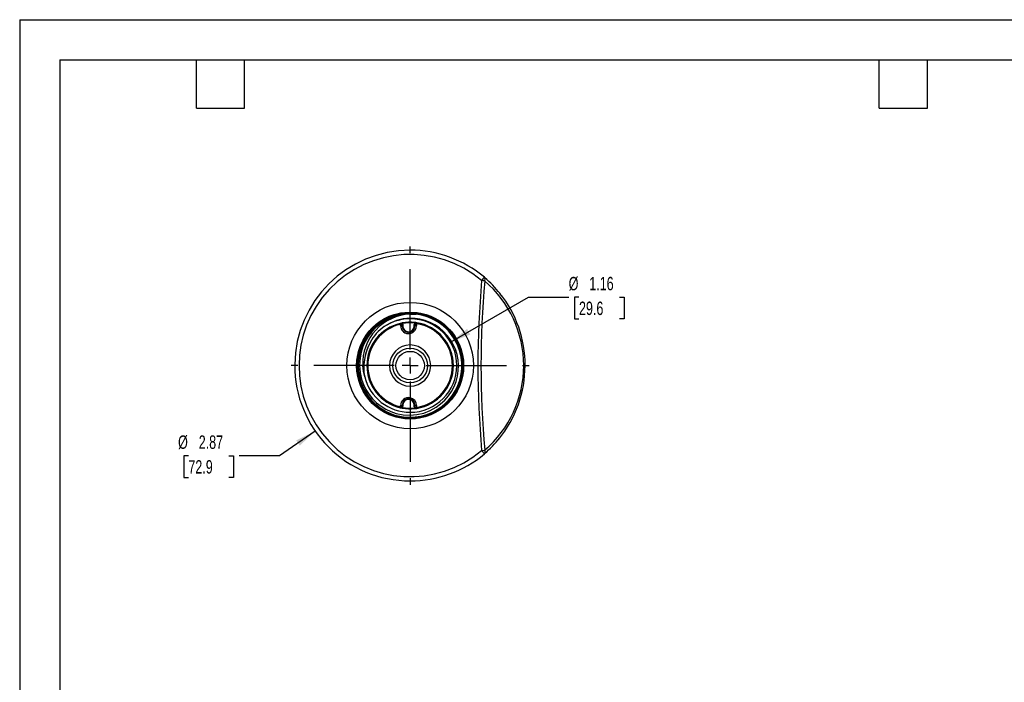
# Model space of a CAD drawing. Header units: inches. Extents: x 0 to 22, y 0 to 17.
# Tile 6 of 13: x 0 to 12.3, y 8.8 to 17. Entities that reach past the tile are written whole.
import ezdxf

# ---------------------------------------------------------------- set-up
doc = ezdxf.new("R2010")
doc.units = ezdxf.units.IN
doc.header["$LTSCALE"] = 2
doc.header["$MEASUREMENT"] = 0
doc.linetypes.add('CENTERX2', pattern=[0.8, 0.5, -0.1, 0.1, -0.1])
doc.layers.add('CENTER', color=40, linetype='CENTERX2')
doc.layers.add('DIMENSIONS', color=140, linetype='Continuous', lineweight=25)
doc.layers.add('TEXT', color=140, linetype='Continuous', lineweight=25)
doc.styles.add('SLDTEXTSTYLE0', font='TXT', dxfattribs={"width": 0.7})
doc.dimstyles.new('SLDDIMSTYLE3', dxfattribs={"dimtxt": 0.169922, "dimasz": 0.26, "dimexe": 0, "dimexo": 0.0625, "dimgap": 0.04248, "dimtad": 0, "dimtih": 1, "dimtoh": 1, "dimrnd": 1e-09, "dimzin": 12, "dimdsep": 46, "dimtxsty": 'SLDTEXTSTYLE0', "dimsah": 1, "dimcen": 0, "dimadec": 0, "dimazin": 3, "dimtfac": 1, "dimtofl": 0, "dimtmove": 0, "dimatfit": 3, "dimfxl": 0, "dimfrac": 2, "dimtolj": 1, "dimtzin": 12, "dimarcsym": 0})

# ---------------------------------------------------------------- blocks, each defined once
blk = doc.blocks.new('_D_5')
at = {"layer": 'DIMENSIONS'}
for p, q in [((3.679, 11.878), (3.234, 11.571)), ((2.1, 11.571), (2.043, 11.571)), ((2.043, 11.571), (2.043, 11.301)), ((2.605, 11.571), (2.662, 11.571)), ((2.662, 11.571), (2.662, 11.301)), ((3.234, 11.571), (2.734, 11.571)), ((2.043, 11.301), (2.1, 11.301)), ((2.662, 11.301), (2.605, 11.301))]:
    blk.add_line(p, q, dxfattribs=at)
blk.add_solid([(3.679, 11.878), (3.442, 11.763), (3.488, 11.698)], dxfattribs=at)
at = {"layer": 'DIMENSIONS', "char_height": 0.1667, "attachment_point": 1, "style": 'SLDTEXTSTYLE0'}
for s, insert in [('%%c', (1.972, 11.824)), ('2.87', (2.229, 11.824)), ('72.9', (2.1, 11.516))]:
    blk.add_mtext(s, dxfattribs=dict(at, insert=insert))
blk = doc.blocks.new('_D_6')
at = {"layer": 'DIMENSIONS'}
for p, q in [((5.365, 12.985), (6.335, 13.545)), ((6.335, 13.545), (6.835, 13.545)), ((6.963, 13.545), (6.906, 13.545)), ((6.906, 13.545), (6.906, 13.275)), ((7.468, 13.545), (7.525, 13.545)), ((7.525, 13.545), (7.525, 13.275)), ((6.906, 13.275), (6.963, 13.275)), ((7.525, 13.275), (7.468, 13.275))]:
    blk.add_line(p, q, dxfattribs=at)
blk.add_solid([(5.365, 12.985), (5.61, 13.08), (5.57, 13.15)], dxfattribs=at)
at = {"layer": 'DIMENSIONS', "char_height": 0.1667, "attachment_point": 1, "style": 'SLDTEXTSTYLE0'}
for s, insert in [('%%c', (6.835, 13.798)), ('1.16', (7.091, 13.798)), ('29.6', (6.963, 13.49))]:
    blk.add_mtext(s, dxfattribs=dict(at, insert=insert))
blk = doc.blocks.new('SW_CENTERMARKSYMBOL_0')
at = {"layer": 'CENTER', "color": 0}
for p, q in [((0, 0.2), (0, 1.483)), ((-0.2, 0), (-1.483, 0)), ((0, 0), (-0.1, 0)), ((0, 0), (0, 0.1)), ((0, 0), (0, -0.1)), ((0, 0), (0.1, 0)), ((0.2, 0), (1.483, 0)), ((0, -0.2), (0, -1.483))]:
    blk.add_line(p, q, dxfattribs=at)

msp = doc.modelspace()

# ---------------------------------------------------------------- linework, layer by layer
at = {"color": 7, "linetype": 'Continuous'}
for q in [(0, 0), (22, 17)]:
    msp.add_line((0, 17), q, dxfattribs=at)
for p, q in [((5.785, 13.793), (5.788, 13.789)), ((4.861, 13.337), (4.777, 13.332)), ((4.861, 13.337), (4.938, 13.332)), ((4.861, 13.333), (4.938, 13.333)), ((4.741, 13.207), (4.738, 13.219)), ((4.741, 13.193), (4.741, 13.207)), ((4.741, 13.207), (4.748, 13.207)), ((4.762, 13.186), (4.762, 13.2)), ((4.77, 13.2), (4.762, 13.2)), ((4.762, 13.186), (4.77, 13.186)), ((4.763, 13.224), (4.765, 13.216)), ((4.77, 13.2), (4.77, 13.186)), ((4.92, 13.207), (4.912, 13.207)), ((4.912, 13.186), (4.912, 13.207)), ((4.92, 13.186), (4.912, 13.186)), ((4.916, 13.222), (4.917, 13.23)), ((4.92, 13.207), (4.92, 13.186)), ((4.933, 13.215), (4.941, 13.215)), ((4.942, 13.227), (4.941, 13.215)), ((4.941, 13.215), (4.941, 13.193)), ((5.297, 13.167), (5.299, 13.169)), ((4.857, 13.109), (4.841, 13.107)), ((5.524, 12.694), (5.527, 12.694)), ((6.292, 12.694), (6.275, 12.694)), ((4.262, 12.432), (4.26, 12.431)), ((5.456, 12.397), (5.456, 12.398)), ((5.456, 12.397), (5.456, 12.398)), ((4.741, 12.18), (4.741, 12.195)), ((4.748, 12.181), (4.741, 12.18)), ((4.762, 12.188), (4.762, 12.202)), ((4.762, 12.202), (4.77, 12.202)), ((4.762, 12.188), (4.77, 12.188)), ((4.763, 12.163), (4.765, 12.171)), ((4.77, 12.202), (4.77, 12.188)), ((4.92, 12.202), (4.912, 12.202)), ((4.912, 12.18), (4.912, 12.202)), ((4.912, 12.18), (4.92, 12.18)), ((4.917, 12.157), (4.916, 12.165)), ((4.92, 12.202), (4.92, 12.18)), ((4.941, 12.173), (4.933, 12.173)), ((4.941, 12.195), (4.941, 12.173)), ((4.941, 12.173), (4.942, 12.161)), ((5.785, 11.595), (5.751, 11.635)), ((5.825, 11.632), (5.785, 11.595))]:
    msp.add_line(p, q)
at = {"flags": 128}
for points in [[(4.26, 12.431), (4.23, 12.514), (4.211, 12.6), (4.205, 12.674), (4.207, 12.748), (4.217, 12.821), (4.235, 12.892), (4.261, 12.961), (4.295, 13.027), (4.336, 13.088), (4.384, 13.145), (4.437, 13.195), (4.496, 13.24), (4.56, 13.277), (4.627, 13.307), (4.703, 13.331), (4.781, 13.346), (4.861, 13.351), (4.949, 13.345), (5.036, 13.327), (5.106, 13.303), (5.173, 13.272), (5.236, 13.234), (5.294, 13.188), (5.347, 13.136), (5.393, 13.079), (5.433, 13.017), (5.466, 12.951), (5.491, 12.881), (5.508, 12.809), (5.517, 12.736), (5.518, 12.662), (5.51, 12.589), (5.494, 12.516), (5.47, 12.446), (5.439, 12.38), (5.4, 12.317), (5.354, 12.258), (5.302, 12.206), (5.245, 12.159), (5.182, 12.12), (5.116, 12.087), (5.046, 12.062), (4.974, 12.045), (4.918, 12.038), (4.861, 12.035), (4.772, 12.041), (4.686, 12.059), (4.616, 12.083), (4.548, 12.114), (4.485, 12.153), (4.427, 12.198), (4.374, 12.25), (4.327, 12.307), (4.287, 12.37), (4.254, 12.436), (4.229, 12.506), (4.212, 12.578), (4.203, 12.651), (4.203, 12.725), (4.21, 12.799), (4.226, 12.871), (4.25, 12.941), (4.282, 13.008), (4.321, 13.072), (4.366, 13.13), (4.418, 13.182), (4.476, 13.229), (4.538, 13.269), (4.605, 13.302), (4.675, 13.326), (4.747, 13.343), (4.804, 13.351), (4.861, 13.353), (4.949, 13.347), (5.036, 13.33), (5.106, 13.306), (5.173, 13.275), (5.237, 13.236), (5.295, 13.191), (5.348, 13.139), (5.395, 13.081), (5.435, 13.019), (5.468, 12.952), (5.493, 12.883), (5.511, 12.811), (5.52, 12.737), (5.52, 12.663), (5.513, 12.589), (5.497, 12.516), (5.473, 12.446), (5.441, 12.379), (5.402, 12.316), (5.357, 12.257), (5.305, 12.204), (5.247, 12.158), (5.184, 12.118), (5.118, 12.085), (5.048, 12.06), (4.975, 12.043), (4.918, 12.035), (4.861, 12.033), (4.772, 12.039), (4.686, 12.056), (4.615, 12.08), (4.548, 12.111), (4.484, 12.15), (4.426, 12.196), (4.372, 12.248), (4.325, 12.305), (4.285, 12.368), (4.252, 12.434), (4.227, 12.504), (4.21, 12.576), (4.201, 12.65), (4.2, 12.725), (4.207, 12.799), (4.223, 12.871), (4.247, 12.942), (4.279, 13.009), (4.318, 13.073), (4.364, 13.131), (4.416, 13.184), (4.474, 13.231), (4.536, 13.271), (4.603, 13.304), (4.673, 13.329), (4.746, 13.346), (4.803, 13.354), (4.861, 13.356), (4.949, 13.35), (5.036, 13.333), (5.106, 13.309), (5.174, 13.278), (5.238, 13.239), (5.296, 13.193), (5.35, 13.141), (5.397, 13.084), (5.437, 13.021), (5.47, 12.954), (5.496, 12.884), (5.513, 12.812), (5.522, 12.738), (5.523, 12.663), (5.516, 12.589), (5.5, 12.516), (5.476, 12.446), (5.444, 12.378), (5.405, 12.315), (5.359, 12.256), (5.307, 12.203), (5.249, 12.156), (5.186, 12.116), (5.119, 12.083), (5.049, 12.057), (4.977, 12.04), (4.919, 12.033), (4.861, 12.03), (4.772, 12.036), (4.686, 12.053), (4.615, 12.077), (4.547, 12.109), (4.483, 12.147), (4.425, 12.193), (4.371, 12.245), (4.324, 12.303), (4.283, 12.366), (4.25, 12.433), (4.225, 12.503), (4.207, 12.575), (4.198, 12.65), (4.197, 12.724), (4.205, 12.798), (4.22, 12.871), (4.244, 12.942), (4.276, 13.01), (4.315, 13.073), (4.361, 13.132), (4.414, 13.185), (4.472, 13.233), (4.534, 13.273), (4.601, 13.306), (4.672, 13.331), (4.745, 13.349), (4.802, 13.356), (4.861, 13.359), (4.949, 13.353), (5.036, 13.335), (5.107, 13.312), (5.175, 13.28), (5.238, 13.241), (5.297, 13.196), (5.351, 13.143), (5.399, 13.086), (5.439, 13.023), (5.473, 12.956), (5.498, 12.886), (5.519, 12.791), (5.527, 12.694)], [(5.299, 13.169), (5.36, 13.104), (5.411, 13.032), (5.446, 12.969), (5.473, 12.901), (5.493, 12.831), (5.504, 12.759), (5.507, 12.687), (5.503, 12.614), (5.49, 12.543), (5.469, 12.473), (5.44, 12.406), (5.404, 12.343), (5.362, 12.284), (5.313, 12.231), (5.258, 12.183), (5.198, 12.141), (5.134, 12.107), (5.066, 12.08), (4.996, 12.061), (4.924, 12.05), (4.861, 12.046), (4.772, 12.052), (4.686, 12.07), (4.617, 12.094), (4.551, 12.125), (4.489, 12.163), (4.432, 12.208), (4.38, 12.26), (4.334, 12.316), (4.295, 12.378), (4.263, 12.443), (4.239, 12.512), (4.222, 12.583), (4.214, 12.655), (4.214, 12.728), (4.221, 12.8), (4.237, 12.871), (4.261, 12.94), (4.293, 13.006), (4.331, 13.068), (4.376, 13.125), (4.428, 13.176), (4.485, 13.222), (4.546, 13.261), (4.612, 13.293), (4.681, 13.317), (4.752, 13.333), (4.806, 13.34), (4.861, 13.343), (4.949, 13.337), (5.036, 13.319), (5.105, 13.295), (5.171, 13.264), (5.233, 13.226), (5.29, 13.18), (5.342, 13.129), (5.388, 13.073), (5.427, 13.011), (5.459, 12.945), (5.484, 12.877), (5.5, 12.806), (5.509, 12.733), (5.509, 12.66), (5.502, 12.588), (5.486, 12.516), (5.462, 12.447), (5.43, 12.382), (5.392, 12.319), (5.347, 12.262), (5.295, 12.21), (5.238, 12.165), (5.176, 12.126), (5.111, 12.094), (5.042, 12.069), (4.971, 12.053), (4.916, 12.046), (4.861, 12.044), (4.772, 12.05), (4.686, 12.068), (4.617, 12.091), (4.55, 12.122), (4.488, 12.161), (4.431, 12.206), (4.378, 12.257), (4.333, 12.314), (4.293, 12.376), (4.261, 12.441), (4.236, 12.51), (4.22, 12.581), (4.211, 12.654), (4.211, 12.727), (4.219, 12.8), (4.235, 12.871), (4.258, 12.941), (4.29, 13.007), (4.329, 13.069), (4.374, 13.126), (4.425, 13.178), (4.483, 13.224), (4.544, 13.263), (4.61, 13.295), (4.679, 13.319), (4.751, 13.336), (4.806, 13.343), (4.861, 13.345), (4.949, 13.339), (5.036, 13.321), (5.105, 13.298), (5.171, 13.267), (5.234, 13.228), (5.291, 13.183), (5.344, 13.132), (5.39, 13.075), (5.429, 13.013), (5.461, 12.947), (5.486, 12.878), (5.503, 12.807), (5.512, 12.734), (5.512, 12.661), (5.504, 12.588), (5.488, 12.516), (5.465, 12.447), (5.433, 12.381), (5.394, 12.318), (5.349, 12.261), (5.297, 12.209), (5.24, 12.163), (5.178, 12.124), (5.112, 12.092), (5.043, 12.067), (4.972, 12.05), (4.916, 12.043), (4.861, 12.041), (4.772, 12.047), (4.686, 12.065), (4.616, 12.088), (4.55, 12.12), (4.487, 12.158), (4.429, 12.203), (4.377, 12.255), (4.331, 12.312), (4.291, 12.374), (4.259, 12.44), (4.234, 12.509), (4.217, 12.58), (4.209, 12.653), (4.208, 12.727), (4.216, 12.8), (4.232, 12.871), (4.256, 12.941), (4.287, 13.007), (4.326, 13.07), (4.371, 13.127), (4.423, 13.179), (4.48, 13.226), (4.542, 13.265), (4.608, 13.297), (4.678, 13.322), (4.749, 13.338), (4.805, 13.346), (4.861, 13.348), (4.949, 13.342), (5.036, 13.324), (5.105, 13.301), (5.172, 13.269), (5.235, 13.231), (5.293, 13.186), (5.345, 13.134), (5.391, 13.077), (5.431, 13.015), (5.464, 12.949), (5.489, 12.88), (5.505, 12.808), (5.514, 12.735), (5.515, 12.661), (5.507, 12.588), (5.491, 12.516), (5.467, 12.447), (5.436, 12.38), (5.397, 12.318), (5.352, 12.26), (5.3, 12.207), (5.242, 12.161), (5.18, 12.122), (5.114, 12.089), (5.045, 12.065), (4.973, 12.048), (4.917, 12.041), (4.861, 12.038), (4.772, 12.044), (4.686, 12.062), (4.616, 12.086), (4.549, 12.117), (4.486, 12.155), (4.428, 12.201), (4.375, 12.253), (4.329, 12.31), (4.291, 12.368), (4.26, 12.431)], [(4.262, 12.432), (4.303, 12.354), (4.354, 12.282), (4.403, 12.227), (4.459, 12.179), (4.519, 12.137), (4.584, 12.102), (4.652, 12.075), (4.723, 12.055), (4.791, 12.044), (4.861, 12.041), (4.949, 12.047), (5.035, 12.065), (5.104, 12.088), (5.171, 12.119), (5.233, 12.158), (5.291, 12.203), (5.343, 12.255), (5.39, 12.312), (5.429, 12.373), (5.462, 12.439), (5.486, 12.508), (5.503, 12.58), (5.512, 12.653), (5.512, 12.726), (5.504, 12.799), (5.488, 12.87), (5.465, 12.94), (5.433, 13.006), (5.394, 13.068), (5.349, 13.126), (5.297, 13.178), (5.24, 13.224), (5.178, 13.263), (5.112, 13.295), (5.043, 13.319), (4.972, 13.336), (4.917, 13.343), (4.861, 13.345), (4.773, 13.339), (4.687, 13.322), (4.617, 13.298), (4.551, 13.267), (4.489, 13.228), (4.431, 13.183), (4.379, 13.132), (4.333, 13.075), (4.293, 13.013), (4.261, 12.947), (4.236, 12.878), (4.22, 12.807), (4.211, 12.734), (4.211, 12.661), (4.219, 12.589), (4.234, 12.517), (4.258, 12.448), (4.29, 12.382), (4.328, 12.32), (4.374, 12.262), (4.425, 12.211), (4.482, 12.165), (4.544, 12.126), (4.61, 12.094), (4.679, 12.069), (4.75, 12.053), (4.805, 12.046), (4.861, 12.044), (4.949, 12.05), (5.035, 12.067), (5.104, 12.091), (5.17, 12.122), (5.232, 12.161), (5.29, 12.206), (5.342, 12.257), (5.388, 12.314), (5.427, 12.375), (5.459, 12.441), (5.484, 12.51), (5.5, 12.581), (5.509, 12.654), (5.509, 12.726), (5.502, 12.799), (5.486, 12.87), (5.462, 12.939), (5.43, 13.005), (5.392, 13.067), (5.347, 13.125), (5.295, 13.176), (5.238, 13.222), (5.176, 13.261), (5.111, 13.293), (5.042, 13.317), (4.971, 13.333), (4.916, 13.34), (4.861, 13.343), (4.773, 13.337), (4.687, 13.319), (4.618, 13.295), (4.552, 13.264), (4.49, 13.226), (4.432, 13.181), (4.38, 13.129), (4.335, 13.073), (4.295, 13.011), (4.263, 12.946), (4.239, 12.877), (4.222, 12.806), (4.214, 12.733), (4.213, 12.661), (4.221, 12.588), (4.237, 12.517), (4.261, 12.448), (4.292, 12.383), (4.331, 12.321), (4.376, 12.264), (4.428, 12.212), (4.485, 12.166), (4.546, 12.128), (4.612, 12.096), (4.681, 12.072), (4.751, 12.055), (4.806, 12.049), (4.861, 12.046), (4.949, 12.052), (5.035, 12.07), (5.104, 12.094), (5.17, 12.125), (5.231, 12.163), (5.289, 12.208), (5.34, 12.259), (5.386, 12.316), (5.425, 12.377), (5.457, 12.443), (5.481, 12.511), (5.498, 12.582), (5.506, 12.654), (5.507, 12.727), (5.499, 12.799), (5.483, 12.87), (5.459, 12.939), (5.428, 13.005), (5.389, 13.066), (5.344, 13.123), (5.293, 13.175), (5.236, 13.22), (5.174, 13.259), (5.109, 13.29), (5.04, 13.315), (4.97, 13.331), (4.915, 13.338), (4.861, 13.34), (4.773, 13.334), (4.687, 13.316), (4.618, 13.292), (4.552, 13.261), (4.491, 13.223), (4.434, 13.178), (4.382, 13.127), (4.336, 13.07), (4.297, 13.009), (4.266, 12.944), (4.241, 12.875), (4.225, 12.805), (4.216, 12.733), (4.216, 12.66), (4.224, 12.588), (4.24, 12.517), (4.264, 12.449), (4.295, 12.383), (4.334, 12.322), (4.379, 12.265), (4.43, 12.214), (4.487, 12.168), (4.548, 12.13), (4.613, 12.098), (4.682, 12.074), (4.753, 12.058), (4.807, 12.051), (4.861, 12.049), (4.949, 12.055), (5.035, 12.073), (5.103, 12.097), (5.169, 12.128), (5.23, 12.166), (5.287, 12.211), (5.339, 12.262), (5.384, 12.318), (5.423, 12.379), (5.455, 12.445), (5.479, 12.513), (5.495, 12.583), (5.504, 12.655), (5.504, 12.728), (5.496, 12.8), (5.48, 12.87), (5.456, 12.939), (5.425, 13.004), (5.386, 13.065), (5.342, 13.122), (5.297, 13.167)], [(4.777, 13.332), (4.693, 13.314), (4.613, 13.285), (4.548, 13.252), (4.488, 13.213), (4.433, 13.167), (4.383, 13.115), (4.339, 13.057), (4.302, 12.995), (4.273, 12.93), (4.251, 12.862), (4.237, 12.792), (4.23, 12.694), (4.237, 12.608), (4.256, 12.525), (4.28, 12.458), (4.311, 12.395), (4.349, 12.335), (4.393, 12.281), (4.443, 12.231), (4.499, 12.188), (4.559, 12.151), (4.622, 12.121), (4.688, 12.099), (4.774, 12.082), (4.861, 12.077), (4.946, 12.084), (5.03, 12.103), (5.11, 12.134), (5.185, 12.175), (5.241, 12.216), (5.292, 12.263), (5.337, 12.315), (5.376, 12.371), (5.408, 12.432), (5.433, 12.495), (5.451, 12.561), (5.461, 12.629), (5.463, 12.697), (5.458, 12.765), (5.445, 12.832), (5.425, 12.897), (5.398, 12.958), (5.364, 13.016), (5.323, 13.07), (5.277, 13.119), (5.226, 13.163), (5.17, 13.2), (5.111, 13.231), (5.048, 13.255), (4.983, 13.271), (4.922, 13.28), (4.861, 13.282), (4.775, 13.275), (4.692, 13.255), (4.612, 13.223), (4.538, 13.18), (4.486, 13.14)], [(4.741, 13.193), (4.745, 13.193), (4.749, 13.192), (4.753, 13.192), (4.756, 13.191), (4.759, 13.19), (4.761, 13.189), (4.762, 13.187), (4.762, 13.186)], [(4.748, 13.207), (4.754, 13.206), (4.759, 13.204), (4.761, 13.202), (4.762, 13.2)], [(4.765, 13.216), (4.769, 13.209), (4.77, 13.2)], [(4.92, 13.207), (4.921, 13.21), (4.923, 13.212), (4.927, 13.213), (4.933, 13.215)], [(4.941, 13.193), (4.937, 13.193), (4.933, 13.192), (4.929, 13.192), (4.926, 13.191), (4.923, 13.19), (4.921, 13.189), (4.92, 13.187), (4.92, 13.186)], [(4.336, 12.92), (4.313, 12.859), (4.298, 12.795)], [(4.295, 12.555), (4.279, 12.623), (4.271, 12.694)], [(4.738, 12.168), (4.738, 12.169), (4.738, 12.169), (4.739, 12.17), (4.739, 12.172), (4.739, 12.173), (4.74, 12.176), (4.74, 12.178), (4.741, 12.18)], [(4.741, 12.195), (4.745, 12.195), (4.749, 12.195), (4.753, 12.196), (4.756, 12.196), (4.759, 12.198), (4.761, 12.199), (4.762, 12.2), (4.762, 12.202)], [(4.743, 12.168), (4.749, 12.169), (4.755, 12.172)], [(4.748, 12.181), (4.754, 12.182), (4.759, 12.183), (4.761, 12.185), (4.762, 12.188)], [(4.941, 12.195), (4.937, 12.195), (4.933, 12.195), (4.929, 12.196), (4.926, 12.197), (4.923, 12.198), (4.921, 12.199), (4.92, 12.2), (4.92, 12.202)], [(4.933, 12.173), (4.927, 12.174), (4.923, 12.176), (4.921, 12.178), (4.92, 12.18)]]:
    msp.add_lwpolyline(points, dxfattribs=at)
for radius in [0.787, 0.666, 0.217, 0.177]:
    msp.add_circle((4.861, 12.694), radius)
for centre, radius, start, end in [((4.861, 12.694), 1.436, 90, 179.5542), ((4.861, 12.694), 1.436, 49.9336, 90), ((4.861, 12.694), 1.383, 49.9353, 310.0647), ((17.84, 12.694), 12.135, 174.9963, 185.0037), ((17.819, 12.694), 12.076, 174.9947, 185.0053), ((30.477, -7.043), 32.308, 139.8424, 139.936), ((5.707, 13.259), 0.495, 80.5544, 84.957), ((4.868, 12.71), 1.418, 38.3435, 49.517), ((5.753, 13.768), 0.0411, 330.0098, 30.8626), ((4.891, 12.694), 1.384, 359.9986, 49.5567), ((4.853, 12.695), 1.44, 359.9682, 38.5544), ((4.861, 12.694), 0.645, 90, 270), ((4.884, 12.72), 0.614, 92.1941, 182.4179), ((4.861, 12.694), 0.582, 90.0002, 130.0226), ((4.861, 12.694), 0.646, 47.3418, 90.0364), ((4.861, 12.693), 0.644, 270.0049, 83.1222), ((4.861, 12.694), 0.582, 270, 90), ((4.863, 12.696), 0.64, 47.2871, 83.4092), ((4.861, 12.694), 0.539, 103.1366, 256.8634), ((4.861, 12.694), 0.527, 103.1366, 256.8634), ((4.877, 12.711), 0.58, 132.3024, 158.8867), ((4.743, 13.2), 0.0197, 360, 103.1366), ((4.853, 12.735), 0.497, 100.3649, 103.0094), ((4.842, 13.192), 0.101, 179.6324, 280.9964), ((4.746, 13.158), 0.0611, 71.8522, 92.0026), ((4.841, 13.186), 0.0787, 180, 270), ((4.861, 12.694), 0.539, 84.0001, 100.4217), ((4.861, 12.694), 0.531, 84.0001, 100.4217), ((4.841, 13.186), 0.0709, 180, 0), ((4.841, 13.186), 0.0787, 281.537, 360), ((4.839, 13.192), 0.101, 282.2314, 0.1612), ((4.94, 13.207), 0.0276, 147.2734, 180), ((4.957, 13.075), 0.152, 97.8537, 105.4914), ((4.861, 12.694), 0.539, 81.2853, 84.0001), ((4.94, 13.207), 0.0197, 81.2853, 180), ((4.861, 12.694), 0.527, 278.7147, 81.2853), ((4.861, 12.694), 0.539, 278.7147, 81.2853), ((4.773, 13.079), 0.0887, 9.3184, 19.5417), ((4.771, 12.722), 0.479, 151.8414, 171.118), ((4.861, 12.694), 0.256, 0, 180), ((4.86, 12.668), 0.576, 167.243, 191.3514), ((4.861, 12.694), 1.436, 179.7284, 270), ((4.861, 12.694), 0.256, 180, 0), ((4.891, 12.694), 1.384, 310.444, 0.0006), ((4.856, 12.692), 1.436, 320.5449, 0.0589), ((4.861, 12.694), 0.582, 193.7998, 270), ((4.842, 12.195), 0.101, 79.0475, 180.3237), ((4.841, 12.202), 0.0787, 78.463, 180), ((4.841, 12.202), 0.0709, 0, 180), ((4.773, 12.308), 0.0887, 340.4582, 350.6817), ((4.841, 12.202), 0.0787, 0, 78.463), ((4.839, 12.195), 0.101, 359.7965, 77.8109), ((4.743, 12.188), 0.0197, 256.8636, 270), ((4.861, 12.694), 0.539, 256.8635, 259.5783), ((4.746, 12.229), 0.0611, 267.604, 288.0977), ((4.743, 12.188), 0.0197, 308.4317, 0), ((4.861, 12.694), 0.539, 259.5783, 275.9999), ((4.743, 12.188), 0.0276, 322.8516, 0), ((4.861, 12.694), 0.531, 259.5783, 275.9999), ((4.94, 12.18), 0.0276, 180, 212.7264), ((4.94, 12.222), 0.0615, 247.4396, 267.574), ((4.861, 12.694), 0.539, 275.9999, 278.7147), ((4.94, 12.18), 0.0197, 180, 278.7147), ((4.886, 12.658), 1.392, 310.424, 321.4263), ((4.861, 12.694), 1.436, 270, 310.0647), ((5.707, 12.128), 0.495, 275.0429, 279.4456), ((5.756, 11.62), 0.0386, 319.2312, 31.2854)]:
    msp.add_arc(centre, radius, start, end)
for centre, major_axis, ratio, start_param in [((4.848, 12.694), (0.676, 0), 0.999813, 5.829646), ((4.872, 12.694), (0.655, 0), 0.999859, 5.813582)]:
    msp.add_ellipse(centre, major_axis=major_axis, ratio=ratio, start_param=start_param, end_param=6.283185)
at = {"layer": 'TEXT'}
for p, q in [((0.5, 16.5), (21.5, 16.5)), ((0.5, 16.5), (0.5, 0.5)), ((2.2, 15.9), (2.2, 16.5)), ((2.8, 15.9), (2.8, 16.5)), ((10.7, 15.9), (10.7, 16.5)), ((11.3, 15.9), (11.3, 16.5)), ((2.2, 15.9), (2.8, 15.9)), ((10.7, 15.9), (11.3, 15.9))]:
    msp.add_line(p, q, dxfattribs=at)

# ---------------------------------------------------------------- block references
at = {"layer": 'CENTER'}
msp.add_blockref('SW_CENTERMARKSYMBOL_0', (4.861, 12.694), dxfattribs=at)

# ---------------------------------------------------------------- dimensions: what is measured, and where the dimension line sits
at = {"layer": 'DIMENSIONS'}
for p1, p2, picture, middle in [((4.356, 12.403), (5.365, 12.985), '_D_6', (7.216, 13.545)), ((6.042, 13.509), (3.679, 11.878), '_D_5', (2.353, 11.571))]:
    dim = msp.add_diameter_dim_2p(p1=p1, p2=p2, dimstyle='SLDDIMSTYLE3', dxfattribs=at)
    dim.commit()
    dim.dimension.update_dxf_attribs({"geometry": picture, "text_midpoint": middle, "dimtype": 163})

doc.saveas('drawing.dxf')
